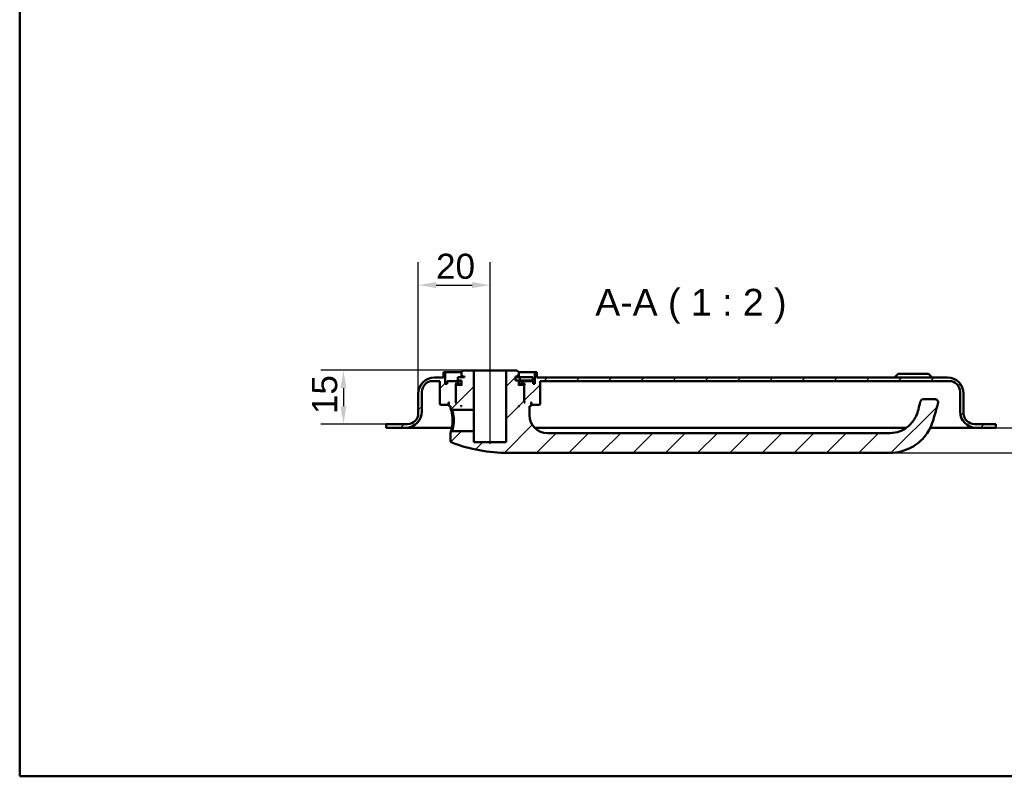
# Model space of a CAD drawing. Header units: millimetres. Extents: x 20 to 833, y 20 to 574.
# Tile 1 of 4: x 20 to 294, y 20 to 231. Entities that reach past the tile are written whole.
import ezdxf

# ---------------------------------------------------------------- set-up
doc = ezdxf.new("R2010")
doc.units = ezdxf.units.MM
doc.header["$LTSCALE"] = 2
for name, color, linetype, lineweight in [('Bemaßungen(DIN)', 7, 'Continuous', 25), ('Mittellinie(DIN)', 7, 'Continuous', 25), ('Sichtbare Kanten(DIN)', 7, 'Continuous', 50), ('Skizziergeometrie(DIN)', 7, 'Continuous', 50), ('Symbole(DIN)', 7, 'Continuous', 25)]:
    doc.layers.add(name, color=color, linetype=linetype, lineweight=lineweight)
doc.layers.add('Schraffur', color=179, linetype='Continuous', lineweight=9, true_color=0x1e1e47)
doc.styles.add('Aktuell-DINGroßer Text', font='arial.ttf')
doc.styles.add('STANDARD-DIN~0', font='arial.ttf')
doc.dimstyles.new('CAD-LAN', dxfattribs={"dimscale": 2, "dimtxt": 3.5, "dimasz": 2.5, "dimexe": 3.175, "dimexo": 0, "dimgap": 0.8, "dimtad": 1, "dimrnd": 1e-08, "dimtxsty": 'STANDARD-DIN~0', "dimcen": 0.09, "dimdle": 10, "dimclrd": 250, "dimclre": 250, "dimclrt": 250, "dimadec": 0, "dimazin": 2, "dimtfac": 1, "dimtmove": 0, "dimatfit": 3, "dimfxl": 1, "dimtolj": 1, "dimtzin": 0, "dimlwd": 25, "dimlwe": 25, "dimarcsym": 0})

# ---------------------------------------------------------------- blocks, each defined once
blk = doc.blocks.new('Ränder Standardrahmen')
at = {"layer": 'Skizziergeometrie(DIN)', "flags": 128}
blk.add_lwpolyline([(10, 10), (10, 287), (410, 287), (410, 10), (10, 10)], dxfattribs=at)
blk = doc.blocks.new('*D23')
at = {"layer": 'Bemaßungen(DIN)', "color": 250, "linetype": 'Continuous', "lineweight": 25, "true_color": 0x3f3f3f, "transparency": 16777216}
for p, q in [((131.11, 126.69), (131.11, 163.3)), ((151.11, 138.19), (151.11, 163.3)), ((136.11, 156.95), (146.11, 156.95))]:
    blk.add_line(p, q, dxfattribs=at)
at = {"layer": 'Bemaßungen(DIN)', "color": 250, "linetype": 'Continuous', "true_color": 0x3f3f3f, "transparency": 16777216}
for points in [[(136.11, 157.78), (136.11, 156.12), (131.11, 156.95)], [(146.11, 157.78), (146.11, 156.12), (151.11, 156.95)]]:
    blk.add_solid(points, dxfattribs=at)
at = {"layer": 'Defpoints', "color": 0, "linetype": 'Continuous', "transparency": 16777216}
for p in [(151.11, 156.95), (151.11, 138.19), (131.11, 126.69)]:
    blk.add_point(p, dxfattribs=at)
at = {"layer": 'Bemaßungen(DIN)', "color": 250, "linetype": 'Continuous', "lineweight": 25, "true_color": 0x3f3f3f, "transparency": 16777216, "insert": (136.05, 165.7), "char_height": 7, "attachment_point": 1, "style": 'STANDARD-DIN~0'}
blk.add_mtext('\\A1;20', dxfattribs=at)
blk = doc.blocks.new('*D24')
at = {"layer": 'Bemaßungen(DIN)', "color": 250, "linetype": 'Continuous', "lineweight": 25, "true_color": 0x3f3f3f, "transparency": 16777216}
for p, q in [((143.61, 133.19), (103.9, 133.19)), ((110.25, 128.19), (110.25, 123.19)), ((122.11, 118.19), (103.9, 118.19))]:
    blk.add_line(p, q, dxfattribs=at)
at = {"layer": 'Bemaßungen(DIN)', "color": 250, "linetype": 'Continuous', "true_color": 0x3f3f3f, "transparency": 16777216}
for points in [[(109.42, 128.19), (111.08, 128.19), (110.25, 133.19)], [(109.42, 123.19), (111.08, 123.19), (110.25, 118.19)]]:
    blk.add_solid(points, dxfattribs=at)
at = {"layer": 'Defpoints', "color": 0, "linetype": 'Continuous', "transparency": 16777216}
for p in [(143.61, 133.19), (110.25, 118.19), (122.11, 118.19)]:
    blk.add_point(p, dxfattribs=at)
at = {"layer": 'Bemaßungen(DIN)', "color": 250, "linetype": 'Continuous', "lineweight": 25, "true_color": 0x3f3f3f, "transparency": 16777216, "insert": (101.5, 120.98), "char_height": 7, "attachment_point": 1, "rotation": 90, "style": 'STANDARD-DIN~0'}
blk.add_mtext('\\A1;15', dxfattribs=at)
blk = doc.blocks.new('*D25')
at = {"layer": 'Bemaßungen(DIN)', "color": 250, "linetype": 'Continuous', "lineweight": 25, "true_color": 0x3f3f3f, "transparency": 16777216}
for p, q in [((312.84, 122.19), (312.84, 127.19)), ((292.11, 117.19), (319.19, 117.19)), ((312.84, 110.19), (312.84, 117.19)), ((262.61, 110.19), (319.19, 110.19)), ((312.84, 105.19), (312.84, 100.19))]:
    blk.add_line(p, q, dxfattribs=at)
at = {"layer": 'Bemaßungen(DIN)', "color": 250, "linetype": 'Continuous', "true_color": 0x3f3f3f, "transparency": 16777216}
for points in [[(312, 122.19), (313.67, 122.19), (312.84, 117.19)], [(312, 105.19), (313.67, 105.19), (312.84, 110.19)]]:
    blk.add_solid(points, dxfattribs=at)
at = {"layer": 'Defpoints', "color": 0, "linetype": 'Continuous', "transparency": 16777216}
for p in [(292.11, 117.19), (312.84, 117.19), (262.61, 110.19)]:
    blk.add_point(p, dxfattribs=at)
at = {"layer": 'Bemaßungen(DIN)', "color": 250, "linetype": 'Continuous', "lineweight": 25, "true_color": 0x3f3f3f, "transparency": 16777216, "insert": (304.24, 111.42), "char_height": 7, "attachment_point": 1, "rotation": 90, "style": 'STANDARD-DIN~0'}
blk.add_mtext('\\A1;7', dxfattribs=at)

msp = doc.modelspace()

# ---------------------------------------------------------------- hatches: boundary and pattern name
at = {"layer": 'Schraffur'}
h = msp.add_hatch(dxfattribs=at)
h.set_pattern_fill('ANSI31', color=256, scale=50.8, style=0)
h.set_pattern_definition([(45, (0, 0), (-4.49013, 4.49013), [])])
edge = h.paths.add_edge_path()
edge.add_spline(control_points=[(140.482, 116.186), (140.421, 116.126), (140.359, 116.066), (140.235, 115.946), (140.173, 115.886), (140.111, 115.826)], knot_values=[-0.0518019, -0.0518019, -0.0518019, -0.0518019, -0.0259876, -0.0259876, 0, 0, 0, 0], degree=3, periodic=0)
edge.add_line((140.111, 115.826), (140.111, 113.528))
edge.add_spline(control_points=[(140.111, 113.528), (140.113, 113.492), (140.117, 113.456), (140.132, 113.386), (140.144, 113.351), (140.19, 113.251), (140.232, 113.199), (140.321, 113.117), (140.376, 113.083), (140.436, 113.062)], knot_values=[-0.0530304, -0.0530304, -0.0530304, -0.0530304, -0.0446746, -0.0446746, -0.0363187, -0.0363187, -0.0190361, -0.0190361, -0.0000008, -0.0000008, -0.0000008, -0.0000008], degree=3, periodic=0)
edge.add_ellipse((156.111, 154.353), major_axis=(-15.675, -41.291), ratio=1, start_angle=0, end_angle=20.78806)
edge.add_line((156.111, 110.186), (262.611, 110.186))
edge.add_spline(control_points=[(262.611, 110.186), (263.664, 110.186), (264.718, 110.322), (266.757, 110.847), (267.745, 111.237), (270.119, 112.552), (271.399, 113.654), (273.971, 116.909), (274.49, 118.744), (275.117, 120.959), (275.543, 122.435), (275.966, 123.911)], knot_values=[-1.0346226, -1.0346226, -1.0346226, -1.0346226, -0.9382536, -0.9382536, -0.8419239, -0.8419239, -0.6899476, -0.6899476, -0.4605936, -0.4605936, 0, 0, 0, 0], degree=3, periodic=0)
edge.add_ellipse((275.004, 124.186), major_axis=(0.961, -0.276), ratio=1, start_angle=0, end_angle=106)
edge.add_line((275.004, 125.186), (272.004, 125.186))
edge.add_ellipse((272.004, 124.186), major_axis=(0, 1), ratio=1, start_angle=0, end_angle=76.78481)
edge.add_spline(control_points=[(271.031, 124.415), (270.67, 122.879), (270.391, 121.614), (269.474, 119.591), (268.922, 118.722), (267.257, 117.151), (266.368, 116.588), (264.502, 115.871), (263.556, 115.686), (262.611, 115.686)], knot_values=[-1.4743943, -1.4743943, -1.4743943, -1.4743943, -0.9712289, -0.9712289, -0.5989666, -0.5989666, -0.2834298, -0.2834298, 0, 0, 0, 0], degree=3, periodic=0)
edge.add_line((262.611, 115.686), (167.111, 115.686))
edge.add_ellipse((167.111, 120.686), major_axis=(0, -5), ratio=1, start_angle=270, end_angle=360, ccw=False)
edge.add_line((162.111, 120.686), (162.111, 123.186))
edge.add_line((162.111, 123.186), (162.411, 123.186))
edge.add_line((162.411, 123.186), (162.611, 123.386))
edge.add_line((162.611, 123.386), (162.611, 123.986))
edge.add_line((162.611, 123.986), (162.411, 124.186))
edge.add_line((162.411, 124.186), (162.711, 124.186))
edge.add_line((162.711, 124.186), (162.711, 123.686))
edge.add_line((162.711, 123.686), (162.811, 123.586))
edge.add_line((162.811, 123.586), (164.911, 123.586))
edge.add_line((164.911, 123.586), (165.111, 123.786))
edge.add_line((165.111, 123.786), (165.111, 130.186))
edge.add_line((165.111, 130.186), (279.111, 130.186))
edge.add_ellipse((279.111, 127.186), major_axis=(0, 3), ratio=1, start_angle=270, end_angle=360, ccw=False)
edge.add_line((282.111, 127.186), (282.111, 121.686))
edge.add_ellipse((286.611, 121.686), major_axis=(-4.5, 0), ratio=1, start_angle=0, end_angle=90)
edge.add_line((286.611, 117.186), (292.111, 117.186))
edge.add_line((292.111, 117.186), (292.111, 118.186))
edge.add_line((292.111, 118.186), (286.111, 118.186))
edge.add_ellipse((286.111, 121.186), major_axis=(0, -3), ratio=1, start_angle=270, end_angle=360, ccw=False)
edge.add_line((283.111, 121.186), (283.111, 126.686))
edge.add_ellipse((278.611, 126.686), major_axis=(4.5, 0), ratio=1, start_angle=0, end_angle=90)
edge.add_line((278.611, 131.186), (164.111, 131.186))
edge.add_line((164.111, 131.186), (164.111, 132.686))
edge.add_line((164.111, 132.686), (163.611, 132.686))
edge.add_line((163.611, 132.686), (163.611, 129.386))
edge.add_line((163.611, 129.386), (163.111, 129.386))
edge.add_line((163.111, 129.386), (163.111, 130.186))
edge.add_line((163.111, 130.186), (160.111, 130.186))
edge.add_line((160.111, 130.186), (160.111, 129.386))
edge.add_line((160.111, 129.386), (160.861, 129.386))
edge.add_line((160.861, 129.386), (160.661, 129.186))
edge.add_line((160.661, 129.186), (160.661, 124.386))
edge.add_line((160.661, 124.386), (160.861, 124.186))
edge.add_line((160.861, 124.186), (160.611, 124.186))
edge.add_line((160.611, 124.186), (160.611, 128.986))
edge.add_line((160.611, 128.986), (160.411, 129.186))
edge.add_line((160.411, 129.186), (159.311, 129.186))
edge.add_line((159.311, 129.186), (159.111, 128.986))
edge.add_line((159.111, 128.986), (159.111, 130.386))
edge.add_line((159.111, 130.386), (158.211, 130.386))
edge.add_line((158.211, 130.386), (158.211, 131.486))
edge.add_line((158.211, 131.486), (159.111, 131.486))
edge.add_line((159.111, 131.486), (159.111, 132.686))
edge.add_line((159.111, 132.686), (158.611, 133.186))
edge.add_line((158.611, 133.186), (155.611, 133.186))
edge.add_line((155.611, 133.186), (155.611, 113.186))
edge.add_line((155.611, 113.186), (146.611, 113.186))
edge.add_line((146.611, 113.186), (146.611, 116.186))
edge.add_line((146.611, 116.186), (140.482, 116.186))
h.paths.add_polyline_path([(159.311, 123.186), (159.111, 123.186), (159.111, 123.386)], flags=0)
edge = h.paths.add_edge_path()
edge.add_spline(control_points=[(140.111, 122.547), (140.174, 122.487), (140.236, 122.426), (140.36, 122.306), (140.422, 122.246), (140.483, 122.186)], knot_values=[-0.0519734, -0.0519734, -0.0519734, -0.0519734, -0.0259867, -0.0259867, -0.0001656, -0.0001656, -0.0001656, -0.0001656], degree=3, periodic=0)
edge.add_line((140.483, 122.186), (146.611, 122.186))
edge.add_line((146.611, 122.186), (146.611, 133.186))
edge.add_line((146.611, 133.186), (143.611, 133.186))
edge.add_line((143.611, 133.186), (143.111, 132.686))
edge.add_line((143.111, 132.686), (143.111, 131.486))
edge.add_line((143.111, 131.486), (144.011, 131.486))
edge.add_line((144.011, 131.486), (144.011, 131.286))
edge.add_line((144.011, 131.286), (142.094, 131.286))
edge.add_line((142.094, 131.286), (142.094, 130.386))
edge.add_line((142.094, 130.386), (143.111, 130.386))
edge.add_line((143.111, 130.386), (143.111, 128.986))
edge.add_line((143.111, 128.986), (142.911, 129.186))
edge.add_line((142.911, 129.186), (141.811, 129.186))
edge.add_line((141.811, 129.186), (141.611, 128.986))
edge.add_line((141.611, 128.986), (141.611, 124.186))
edge.add_line((141.611, 124.186), (141.361, 124.186))
edge.add_line((141.361, 124.186), (141.561, 124.386))
edge.add_line((141.561, 124.386), (141.561, 129.186))
edge.add_line((141.561, 129.186), (141.361, 129.386))
edge.add_line((141.361, 129.386), (142.111, 129.386))
edge.add_line((142.111, 129.386), (142.111, 130.186))
edge.add_line((142.111, 130.186), (139.111, 130.186))
edge.add_line((139.111, 130.186), (139.111, 129.386))
edge.add_line((139.111, 129.386), (138.611, 129.386))
edge.add_line((138.611, 129.386), (138.611, 132.686))
edge.add_line((138.611, 132.686), (138.111, 132.686))
edge.add_line((138.111, 132.686), (138.111, 131.186))
edge.add_line((138.111, 131.186), (135.611, 131.186))
edge.add_ellipse((135.611, 126.686), major_axis=(0, 4.5), ratio=1, start_angle=0, end_angle=90)
edge.add_line((131.111, 126.686), (131.111, 121.186))
edge.add_ellipse((128.111, 121.186), major_axis=(3, 0), ratio=1, start_angle=270, end_angle=360, ccw=False)
edge.add_line((128.111, 118.186), (122.111, 118.186))
edge.add_line((122.111, 118.186), (122.111, 117.186))
edge.add_line((122.111, 117.186), (127.611, 117.186))
edge.add_ellipse((127.611, 121.686), major_axis=(0, -4.5), ratio=1, start_angle=0, end_angle=90)
edge.add_line((132.111, 121.686), (132.111, 127.186))
edge.add_ellipse((135.111, 127.186), major_axis=(-3, 0), ratio=1, start_angle=270, end_angle=360, ccw=False)
edge.add_line((135.111, 130.186), (137.111, 130.186))
edge.add_line((137.111, 130.186), (137.111, 123.786))
edge.add_line((137.111, 123.786), (137.311, 123.586))
edge.add_line((137.311, 123.586), (139.411, 123.586))
edge.add_line((139.411, 123.586), (139.511, 123.686))
edge.add_line((139.511, 123.686), (139.511, 124.186))
edge.add_line((139.511, 124.186), (139.811, 124.186))
edge.add_line((139.811, 124.186), (139.611, 123.986))
edge.add_line((139.611, 123.986), (139.611, 123.386))
edge.add_line((139.611, 123.386), (139.811, 123.186))
edge.add_line((139.811, 123.186), (140.111, 123.186))
edge.add_line((140.111, 123.186), (140.111, 122.547))
h.paths.add_polyline_path([(143.111, 123.186), (142.911, 123.186), (143.111, 123.386)], flags=0)

# ---------------------------------------------------------------- linework, layer by layer
at = {"layer": 'Mittellinie(DIN)', "linetype": 'Continuous'}
msp.add_line((151.111, 112.686), (151.111, 138.186), dxfattribs=at)
at = {"layer": 'Sichtbare Kanten(DIN)'}
for p, q in [((138.611, 132.686), (138.111, 132.686)), ((138.111, 132.686), (138.111, 131.186)), ((138.611, 129.386), (138.611, 132.686)), ((138.611, 132.686), (143.111, 132.686)), ((143.611, 133.186), (143.111, 132.686)), ((143.111, 132.686), (143.111, 131.486)), ((146.611, 133.186), (143.611, 133.186)), ((146.611, 122.186), (146.611, 133.186)), ((155.611, 133.186), (146.611, 133.186)), ((158.611, 133.186), (155.611, 133.186)), ((155.611, 133.186), (155.611, 113.186)), ((159.111, 132.686), (158.611, 133.186)), ((159.111, 131.486), (159.111, 132.686)), ((159.111, 132.686), (163.611, 132.686)), ((164.111, 132.686), (163.611, 132.686)), ((163.611, 132.686), (163.611, 129.386)), ((164.111, 131.186), (164.111, 132.686)), ((264.861, 132.186), (263.861, 131.186)), ((264.861, 132.186), (273.361, 132.186)), ((273.361, 132.186), (274.361, 131.186)), ((135.111, 130.186), (137.111, 130.186)), ((138.111, 131.186), (135.611, 131.186)), ((137.111, 130.186), (137.111, 123.786)), ((139.111, 129.386), (138.611, 129.386)), ((142.111, 130.186), (139.111, 130.186)), ((139.111, 130.186), (139.111, 129.386)), ((141.561, 129.186), (141.361, 129.386)), ((141.361, 129.386), (142.111, 129.386)), ((141.561, 124.386), (141.561, 129.186)), ((141.561, 129.186), (141.811, 129.186)), ((141.811, 129.186), (141.611, 128.986)), ((142.911, 129.186), (141.811, 129.186)), ((144.011, 131.286), (142.094, 131.286)), ((142.094, 131.286), (142.094, 130.386)), ((142.094, 130.386), (143.111, 130.386)), ((142.111, 129.386), (142.111, 130.186)), ((142.111, 130.186), (143.111, 130.186)), ((143.111, 129.386), (142.111, 129.386)), ((143.111, 128.986), (142.911, 129.186)), ((143.111, 129.186), (142.911, 129.186)), ((143.111, 131.486), (144.011, 131.486)), ((143.111, 130.386), (143.111, 128.986)), ((144.011, 131.486), (144.011, 131.286)), ((158.211, 130.386), (158.211, 131.486)), ((158.211, 131.486), (159.111, 131.486)), ((159.369, 131.286), (158.211, 131.286)), ((159.111, 130.386), (158.211, 130.386)), ((159.111, 128.986), (159.111, 130.386)), ((159.111, 130.386), (159.369, 130.386)), ((159.111, 130.186), (160.111, 130.186)), ((160.111, 129.386), (159.111, 129.386)), ((159.311, 129.186), (159.111, 128.986)), ((159.311, 129.186), (159.111, 129.186)), ((160.411, 129.186), (159.311, 129.186)), ((163.069, 131.286), (159.369, 131.286)), ((159.369, 131.286), (159.369, 130.386)), ((159.369, 130.386), (163.069, 130.386)), ((163.111, 130.186), (160.111, 130.186)), ((160.111, 130.186), (160.111, 129.386)), ((160.111, 129.386), (160.861, 129.386)), ((160.611, 128.986), (160.411, 129.186)), ((160.411, 129.186), (160.661, 129.186)), ((160.861, 129.386), (160.661, 129.186)), ((160.661, 129.186), (160.661, 124.386)), ((163.069, 131.286), (163.069, 130.386)), ((163.111, 129.386), (163.111, 130.186)), ((163.611, 129.386), (163.111, 129.386)), ((278.611, 131.186), (164.111, 131.186)), ((165.111, 123.786), (165.111, 130.186)), ((165.111, 130.186), (279.111, 130.186)), ((131.111, 126.686), (131.111, 121.186)), ((132.111, 121.686), (132.111, 127.186)), ((141.611, 128.986), (141.611, 124.186)), ((160.611, 124.186), (160.611, 128.986)), ((282.111, 127.186), (282.111, 121.686)), ((283.111, 121.186), (283.111, 126.686)), ((137.111, 123.786), (137.311, 123.586)), ((137.311, 123.586), (139.411, 123.586)), ((139.411, 123.586), (139.511, 123.686)), ((139.411, 123.586), (139.611, 123.586)), ((139.511, 123.686), (139.511, 124.186)), ((139.511, 124.186), (139.811, 124.186)), ((139.611, 123.686), (139.511, 123.686)), ((139.811, 124.186), (139.611, 123.986)), ((139.611, 123.986), (139.611, 123.386)), ((141.361, 124.186), (141.561, 124.386)), ((141.611, 124.186), (141.361, 124.186)), ((141.611, 124.386), (141.561, 124.386)), ((160.661, 124.386), (160.611, 124.386)), ((160.861, 124.186), (160.611, 124.186)), ((160.661, 124.386), (160.861, 124.186)), ((162.611, 123.986), (162.411, 124.186)), ((162.411, 124.186), (162.711, 124.186)), ((162.611, 123.386), (162.611, 123.986)), ((162.711, 123.686), (162.611, 123.686)), ((162.611, 123.586), (162.811, 123.586)), ((162.711, 124.186), (162.711, 123.686)), ((162.711, 123.686), (162.811, 123.586)), ((162.811, 123.586), (164.911, 123.586)), ((164.911, 123.586), (165.111, 123.786)), ((275.004, 125.186), (272.004, 125.186)), ((139.611, 123.386), (139.811, 123.186)), ((139.811, 123.186), (140.111, 123.186)), ((140.111, 123.186), (140.111, 122.547)), ((140.112, 122.547), (140.484, 122.186)), ((140.483, 122.186), (146.611, 122.186)), ((142.911, 123.186), (143.111, 123.386)), ((143.111, 123.186), (142.911, 123.186)), ((143.111, 123.386), (143.111, 123.186)), ((146.611, 122.186), (146.611, 116.186)), ((159.111, 123.186), (159.111, 123.386)), ((159.111, 123.386), (159.311, 123.186)), ((159.311, 123.186), (159.111, 123.186)), ((162.111, 120.686), (162.111, 123.186)), ((162.111, 123.186), (162.411, 123.186)), ((162.411, 123.186), (162.611, 123.386)), ((128.111, 118.186), (122.111, 118.186)), ((122.111, 118.186), (122.111, 117.186)), ((292.111, 118.186), (286.111, 118.186)), ((292.111, 117.186), (292.111, 118.186)), ((122.111, 117.186), (127.611, 117.186)), ((127.611, 117.186), (139.111, 117.186)), ((139.111, 117.186), (140.471, 117.186)), ((140.482, 116.186), (140.11, 115.826)), ((140.111, 115.826), (140.111, 113.528)), ((146.611, 116.186), (140.482, 116.186)), ((146.611, 113.186), (146.611, 116.186)), ((163.54, 117.186), (267.191, 117.186)), ((262.611, 115.686), (167.111, 115.686)), ((273.839, 117.186), (275.111, 117.186)), ((275.111, 117.186), (286.611, 117.186)), ((286.611, 117.186), (292.111, 117.186)), ((155.611, 113.186), (146.611, 113.186)), ((156.111, 110.186), (262.611, 110.186))]:
    msp.add_line(p, q, dxfattribs=at)
for centre, radius, start, end in [((135.611, 126.686), 4.5, 90, 180), ((135.111, 127.186), 3, 90, 180), ((278.611, 126.686), 4.5, 0, 90), ((279.111, 127.186), 3, 0, 90), ((272.004, 124.186), 1, 90, 166.78481), ((275.004, 124.186), 1, 344, 90), ((127.611, 121.686), 4.5, 270, 0), ((128.111, 121.186), 3, 270, 0), ((286.611, 121.686), 4.5, 180, 270), ((286.111, 121.186), 3, 180, 270), ((167.111, 120.686), 5, 180, 270), ((156.111, 154.353), 44.167, 249.21194, 270)]:
    msp.add_arc(centre, radius, start, end, dxfattribs=at)
for points, knots in [([(271.031, 124.415), (270.67, 122.879), (270.391, 121.614), (269.474, 119.591), (268.922, 118.722), (267.257, 117.151), (266.368, 116.588), (264.502, 115.871), (263.556, 115.686), (262.611, 115.686)], [-1.4743943, -1.4743943, -1.4743943, -1.4743943, -0.9712289, -0.9712289, -0.5989666, -0.5989666, -0.2834298, -0.2834298, 0, 0, 0, 0]), ([(262.611, 110.186), (263.664, 110.186), (264.718, 110.322), (266.757, 110.847), (267.745, 111.237), (270.119, 112.552), (271.399, 113.654), (273.971, 116.909), (274.49, 118.744), (275.117, 120.959), (275.543, 122.435), (275.966, 123.911)], [-1.0346226, -1.0346226, -1.0346226, -1.0346226, -0.9382536, -0.9382536, -0.8419239, -0.8419239, -0.6899476, -0.6899476, -0.4605936, -0.4605936, 0, 0, 0, 0]), ([(140.112, 122.547), (140.112, 122.547), (140.135, 122.476), (140.228, 122.18), (140.468, 121.314), (140.675, 120.196), (140.676, 119.187), (140.676, 119.186), (140.676, 119.186), (140.676, 119.186)], [-0.52855384, -0.52855384, -0.52855384, -0.52855384, -0.45322919, -0.33992189, -0.30215279, 0, 0, 0, 0.00002882, 0.00002882, 0.00002882, 0.00002882]), ([(141.029, 119.186), (141.029, 119.186), (141.029, 119.186), (141.029, 119.187), (141.027, 120.087), (140.85, 120.974), (140.693, 121.53), (140.673, 121.6), (140.654, 121.665), (140.635, 121.724), (140.581, 121.903), (140.536, 122.034), (140.51, 122.11), (140.493, 122.16), (140.484, 122.186), (140.483, 122.186)], [2.11504062, 2.11504062, 2.11504062, 2.11504062, 2.11506954, 2.11506954, 2.11506954, 2.41722233, 2.41722233, 2.41722233, 2.45499143, 2.45499143, 2.45499143, 2.56829872, 2.56829872, 2.56829872, 2.6438717, 2.6438717, 2.6438717, 2.6438717]), ([(140.676, 119.186), (140.677, 118.682), (140.587, 117.666), (140.317, 116.474), (140.139, 115.911), (140.111, 115.826), (140.11, 115.826)], [-2.11504072, -2.11504072, -2.11504072, -2.11504072, -1.96399314, -1.81291674, -1.66184035, -1.5865001, -1.5865001, -1.5865001, -1.5865001]), ([(140.482, 116.186), (140.483, 116.186), (140.491, 116.212), (140.509, 116.262), (140.544, 116.363), (140.613, 116.564), (140.691, 116.842), (140.769, 117.12), (140.856, 117.474), (140.921, 117.878), (140.986, 118.282), (141.03, 118.736), (141.029, 119.186)], [3.70156212, 3.70156212, 3.70156212, 3.70156212, 3.77690989, 3.77690989, 3.77690989, 3.92798628, 3.92798628, 3.92798628, 4.07906268, 4.07906268, 4.07906268, 4.23011015, 4.23011015, 4.23011015, 4.23011015]), ([(140.113, 113.528), (140.113, 113.492), (140.117, 113.456), (140.132, 113.386), (140.144, 113.351), (140.19, 113.251), (140.232, 113.199), (140.321, 113.117), (140.376, 113.083), (140.435, 113.061)], [-0.053030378, -0.053030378, -0.053030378, -0.053030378, -0.044674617, -0.044674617, -0.036318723, -0.036318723, -0.019036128, -0.019036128, -0.000000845, -0.000000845, -0.000000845, -0.000000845])]:
    msp.add_open_spline(points, degree=3, knots=knots, dxfattribs=at)

# ---------------------------------------------------------------- block references
at = {"xscale": 2, "yscale": 2, "zscale": 2}
msp.add_blockref('Ränder Standardrahmen', (0, 0), dxfattribs=at)

# ---------------------------------------------------------------- texts
at = {"layer": 'Symbole(DIN)', "color": 7, "insert": (180.439, 146.186), "char_height": 7.4676, "attachment_point": 7, "style": 'Aktuell-DINGroßer Text'}
msp.add_mtext('A-A ( 1 : 2 )', dxfattribs=at)

# ---------------------------------------------------------------- dimensions: what is measured, and where the dimension line sits
at = {"layer": 'Bemaßungen(DIN)', "color": 250, "linetype": 'Continuous', "lineweight": 25, "true_color": 0x3f3f3f}
for base, p1, p2, angle, override, picture, middle in [((151.111, 156.949), (131.111, 126.686), (151.111, 138.186), 180, {"dimgap": 0.8, "dimdec": 2, "dimtol": 0, "dimlim": 0, "dimtp": 0, "dimtm": 0, "dimtdec": 2, "dimtofl": 0, "dimatfit": 1}, '*D23', (141.111, 156.949)), ((110.249, 118.186), (143.611, 133.186), (122.111, 118.186), 90, {"dimgap": 0.8, "dimdec": 2, "dimtol": 0, "dimlim": 0, "dimtp": 0, "dimtm": 0, "dimtdec": 2, "dimtofl": 0, "dimatfit": 1}, '*D24', (110.249, 125.686)), ((312.835, 117.186), (262.611, 110.186), (292.111, 117.186), 90, {"dimgap": 0.8, "dimdec": 2, "dimtol": 0, "dimlim": 0, "dimtp": 0, "dimtm": 0, "dimtdec": 2, "dimtofl": 1, "dimatfit": 1}, '*D25', (312.835, 113.686))]:
    dim = msp.add_linear_dim(base=base, p1=p1, p2=p2, angle=angle, dimstyle='CAD-LAN', override=override, dxfattribs=at)
    dim.commit()
    dim.dimension.update_dxf_attribs({"geometry": picture, "text_midpoint": middle, "dimtype": 160})

doc.saveas('drawing.dxf')
